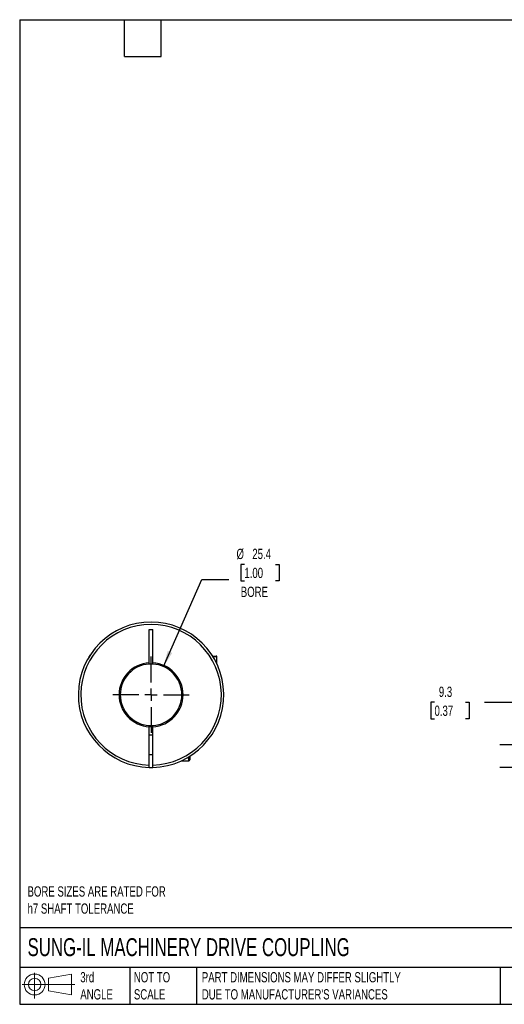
# Model space of a CAD drawing. Header units: millimetres. Extents: x 13 to 546, y 13 to 419.
# Tile 1 of 4: x 13 to 213, y 13 to 419. Entities that reach past the tile are written whole.
import ezdxf

# ---------------------------------------------------------------- set-up
doc = ezdxf.new("R2010")
doc.units = ezdxf.units.MM
doc.header["$LTSCALE"] = 2
doc.linetypes.add('SLD-Center', pattern=[19.05, 15.24, -1.27, 1.27, -1.27])
doc.linetypes.add('SLD-Solid', pattern=[0])
doc.layers.add('CENTER', color=40, linetype='SLD-Center')
doc.layers.add('SLD-DEFPOINTS', color=7, linetype='Continuous')
doc.layers.add('DIMENSIONS', color=140, linetype='SLD-Solid', lineweight=25)
doc.layers.add('TEXT', color=140, linetype='SLD-Solid', lineweight=25)
doc.styles.add('SLDTEXTSTYLE0', font='TXT', dxfattribs={"width": 0.7})
doc.dimstyles.new('SLDDIMSTYLE2', dxfattribs={"dimtxt": 4.316016, "dimasz": 6.604, "dimexe": 0, "dimexo": 0.0625, "dimgap": 1.079004, "dimtad": 0, "dimtih": 1, "dimtoh": 1, "dimdec": 1, "dimrnd": 1e-09, "dimzin": 12, "dimdsep": 46, "dimtxsty": 'SLDTEXTSTYLE0', "dimsah": 1, "dimcen": 0.09, "dimadec": 0, "dimazin": 3, "dimtfac": 1, "dimtdec": 1, "dimtmove": 0, "dimatfit": 0, "dimfxl": 0, "dimfrac": 2, "dimtolj": 1, "dimtzin": 12, "dimarcsym": 0})
doc.dimstyles.new('SLDDIMSTYLE3', dxfattribs={"dimtxt": 4.316016, "dimasz": 6.604, "dimexe": 0, "dimexo": 0.0625, "dimgap": 1.079004, "dimtad": 0, "dimtih": 1, "dimtoh": 1, "dimdec": 1, "dimrnd": 1e-09, "dimzin": 12, "dimdsep": 46, "dimtxsty": 'SLDTEXTSTYLE0', "dimsah": 1, "dimcen": 0, "dimadec": 0, "dimazin": 3, "dimtfac": 1, "dimtdec": 1, "dimtofl": 0, "dimtmove": 0, "dimatfit": 3, "dimfxl": 0, "dimfrac": 2, "dimtolj": 1, "dimtzin": 12, "dimarcsym": 0})

# ---------------------------------------------------------------- blocks, each defined once
blk = doc.blocks.new('Block11')
at = {"color": 7, "linetype": 'SLD-Solid', "lineweight": 18}
for p, q in [((5.18, 10.62), (5.18, 0)), ((10.96, 8.33), (20.35, 10.06)), ((10.96, 3.19), (10.96, 8.33)), ((20.35, 10.06), (20.35, 1.46)), ((0, 5.76), (21.75, 5.76)), ((10.96, 3.19), (20.35, 1.46))]:
    blk.add_line(p, q, dxfattribs=at)
for radius in [4.3, 2.57]:
    blk.add_circle((5.18, 5.76), radius, dxfattribs=at)
blk = doc.blocks.new('Block12')
at = {"layer": 'SLD-DEFPOINTS'}
blk.add_blockref('Block11', (0, 0), dxfattribs=at)
blk = doc.blocks.new('_D_3')
at = {"layer": 'DIMENSIONS'}
for p, q in [((183.83, 137.39), (182.38, 137.39)), ((182.38, 137.39), (182.38, 130.53)), ((196.65, 137.39), (198.1, 137.39)), ((198.1, 137.39), (198.1, 130.53)), ((204.43, 137.39), (217.13, 137.39)), ((217.13, 137.39), (217.13, 119.76)), ((182.38, 130.53), (183.83, 130.53)), ((198.1, 130.53), (196.65, 130.53)), ((240.6, 119.76), (210.78, 119.76)), ((232.25, 110.47), (210.78, 110.47)), ((217.13, 110.47), (217.13, 97.77))]:
    blk.add_line(p, q, dxfattribs=at)
for points in [[(217.13, 119.76), (218.15, 126.36), (216.12, 126.36)], [(217.13, 110.47), (216.12, 103.87), (218.15, 103.87)]]:
    blk.add_solid(points, dxfattribs=at)
at = {"layer": 'DIMENSIONS', "char_height": 4.233, "attachment_point": 1, "style": 'SLDTEXTSTYLE0'}
for s, insert in [('9.3', (185.62, 143.81)), ('0.37', (183.83, 135.99))]:
    blk.add_mtext(s, dxfattribs=dict(at, insert=insert))
blk = doc.blocks.new('_D_9')
at = {"layer": 'DIMENSIONS'}
for p, q in [((105.4, 194.29), (103.95, 194.29)), ((103.95, 194.29), (103.95, 187.43)), ((118.23, 194.29), (119.68, 194.29)), ((119.68, 194.29), (119.68, 187.43)), ((72.02, 152.08), (87.86, 188.02)), ((87.86, 188.02), (98.97, 188.02)), ((103.95, 187.43), (105.4, 187.43)), ((119.68, 187.43), (118.23, 187.43))]:
    blk.add_line(p, q, dxfattribs=at)
blk.add_solid([(72.02, 152.08), (75.61, 157.72), (73.75, 158.53)], dxfattribs=at)
at = {"layer": 'DIMENSIONS', "char_height": 4.233, "attachment_point": 1, "style": 'SLDTEXTSTYLE0'}
for s, insert in [('%%c', (102.14, 200.71)), ('25.4', (108.66, 200.71)), ('1.00', (105.4, 192.88)), ('BORE', (103.91, 185.06))]:
    blk.add_mtext(s, dxfattribs=dict(at, insert=insert))
blk = doc.blocks.new('SW_CENTERMARKSYMBOL_3')
at = {"layer": 'CENTER', "color": 0}
for p, q in [((0, 5.08), (0, 15.74)), ((-5.08, 0), (-15.74, 0)), ((0, 0), (-2.54, 0)), ((0, 0), (0, 2.54)), ((0, 0), (0, -2.54)), ((0, 0), (2.54, 0)), ((5.08, 0), (15.74, 0)), ((0, -5.08), (0, -15.74))]:
    blk.add_line(p, q, dxfattribs=at)

msp = doc.modelspace()

# ---------------------------------------------------------------- linework, layer by layer
for p, q in [((66.14, 167.46), (67.64, 167.46)), ((66.14, 153.64), (66.14, 167.46)), ((67.64, 153.64), (67.64, 167.46)), ((92.3, 156.46), (93.69, 156.46)), ((94.09, 156.06), (92.52, 156.06)), ((94.09, 153.12), (94.09, 156.06)), ((66.14, 153.14), (66.14, 153.64)), ((67.64, 153.14), (67.64, 153.64)), ((66.14, 127.28), (66.14, 127.78)), ((66.14, 111.47), (66.14, 127.28)), ((67.64, 127.28), (67.64, 127.78)), ((67.64, 111.47), (67.64, 127.28)), ((67.64, 123.76), (66.14, 123.76)), ((66.14, 115.76), (67.64, 115.76)), ((82.49, 113.26), (82.49, 114.84)), ((82.89, 115.08), (82.89, 113.66)), ((66.14, 110.47), (67.64, 110.47)), ((79.55, 113.26), (82.49, 113.26))]:
    msp.add_line(p, q)
at = {"flags": 128}
for points in [[(66.14, 127.78), (67.02, 127.76), (67.64, 127.78)], [(67.65, 127.28), (67.15, 127.26), (66.14, 127.28)]]:
    msp.add_lwpolyline(points, dxfattribs=at)
for centre, radius, start, end in [((66.89, 140.46), 30, 271.4325, 268.5675), ((66.89, 140.46), 29, 271.482, 268.518), ((93.69, 156.06), 0.4, 0, 90), ((66.89, 140.46), 13.2, 93.2572, 266.7428), ((66.89, 140.46), 12.7, 93.3856, 266.6144), ((66.89, 140.46), 13.2, 273.2572, 86.7428), ((66.89, 140.46), 12.7, 273.3856, 86.6144), ((82.49, 113.66), 0.4, 270, 0)]:
    msp.add_arc(centre, radius, start, end)
for points, knots in [([(41.33, 156.16), (41.39, 156.26), (41.45, 156.35), (41.57, 156.54), (41.62, 156.63), (41.72, 156.78), (41.76, 156.84), (41.82, 156.94), (41.84, 156.96), (41.84, 156.96)], [0, 0, 0, 0, 0.25, 0.25, 0.5, 0.5, 0.75, 0.75, 1, 1, 1, 1]), ([(91.95, 156.96), (91.95, 156.96), (91.97, 156.94), (92.02, 156.84), (92.07, 156.78), (92.17, 156.63), (92.22, 156.54), (92.34, 156.35), (92.4, 156.26), (92.46, 156.16)], [0, 0, 0, 0, 0.25, 0.25, 0.5, 0.5, 0.75, 0.75, 1, 1, 1, 1]), ([(66.14, 110.47), (66.14, 110.47), (66.14, 110.5), (66.14, 110.6), (66.14, 110.67), (66.14, 110.95), (66.14, 111.21), (66.14, 111.47)], [0, 0, 0, 0, 0.25, 0.25, 0.5, 0.5, 1, 1, 1, 1]), ([(67.64, 110.47), (67.64, 110.47), (67.64, 110.5), (67.64, 110.6), (67.64, 110.67), (67.64, 110.95), (67.64, 111.21), (67.64, 111.47)], [0, 0, 0, 0, 0.25, 0.25, 0.5, 0.5, 1, 1, 1, 1])]:
    msp.add_open_spline(points, degree=3, knots=knots)
msp.add_open_spline([(67.64, 153.14), (67.14, 153.17), (66.64, 153.17), (66.14, 153.14)], degree=3)
at = {"layer": 'TEXT'}
for p, q in [((12.7, 419.1), (546.1, 419.1)), ((12.7, 419.1), (12.7, 12.7)), ((55.88, 403.86), (55.88, 419.1)), ((71.12, 403.86), (71.12, 419.1)), ((55.88, 403.86), (71.12, 403.86)), ((546.1, 44.25), (12.7, 44.25)), ((546.1, 27.94), (12.7, 27.94)), ((58.09, 27.94), (58.09, 12.7)), ((85.67, 27.94), (85.67, 12.7)), ((210.97, 27.94), (210.97, 12.7)), ((12.7, 12.7), (546.1, 12.7))]:
    msp.add_line(p, q, dxfattribs=at)

# ---------------------------------------------------------------- block references
at = {"layer": 'CENTER'}
msp.add_blockref('SW_CENTERMARKSYMBOL_3', (66.89, 140.46), dxfattribs=at)
at = {"layer": 'SLD-DEFPOINTS'}
msp.add_blockref('Block12', (13.68, 15.11), dxfattribs=at)

# ---------------------------------------------------------------- texts
at = {"layer": 'TEXT', "attachment_point": 1, "style": 'SLDTEXTSTYLE0'}
for s, insert, char_height in [('BORE SIZES ARE RATED FOR^Jh7 SHAFT TOLERANCE', (15.93, 61.39), 4.2333), ('SUNG-IL MACHINERY DRIVE COUPLING', (15.93, 40), 7.4083), ('3rd^JANGLE', (37.7, 25.99), 4.233), ('NOT TO^JSCALE', (59.81, 25.99), 4.2333), ("PART DIMENSIONS MAY DIFFER SLIGHTLY ^JDUE TO MANUFACTURER'S VARIANCES", (87.83, 25.99), 4.2333)]:
    msp.add_mtext(s, dxfattribs=dict(at, insert=insert, char_height=char_height))

# ---------------------------------------------------------------- dimensions: what is measured, and where the dimension line sits
at = {"layer": 'DIMENSIONS'}
dim = msp.add_diameter_dim_2p(p1=(61.77, 128.84), p2=(72.02, 152.08), text='<>\\PBORE', dimstyle='SLDDIMSTYLE3', dxfattribs=at)
dim.commit()
dim.dimension.update_dxf_attribs({"geometry": '_D_9', "text_midpoint": (111.81, 190.25), "dimtype": 163})
dim = msp.add_linear_dim(base=(217.13, 119.76), p1=(234.79, 110.47), p2=(243.14, 119.76), angle=90, dimstyle='SLDDIMSTYLE2', dxfattribs=at)
dim.commit()
dim.dimension.update_dxf_attribs({"geometry": '_D_3', "text_midpoint": (217.13, 137.39), "dimtype": 160})

doc.saveas('drawing.dxf')
